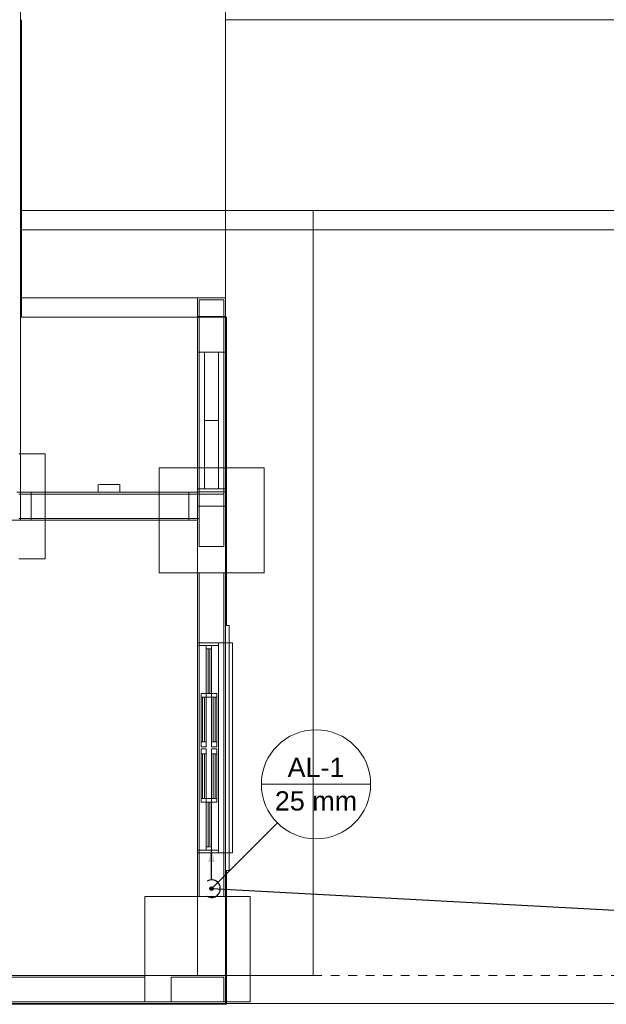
# Model space of a CAD drawing. Header units: millimetres. Extents: x -16331 to -10174, y -4135 to -3584.
# Tile 141 of 256: x -10349.52 to -10342.82, y -3998.22 to -3986.97. Entities that reach past the tile are written whole.
import ezdxf

# ---------------------------------------------------------------- set-up
doc = ezdxf.new("R2010")
doc.units = ezdxf.units.MM
doc.linetypes.add('DASHED2', pattern=[0.375, 0.25, -0.125])
doc.layers.add('A-DETL', color=7, linetype='Continuous', lineweight=5, true_color=0x00a600)
for name, color, linetype in [('A-FLOR', 252, 'Continuous'), ('A-WALL', 7, 'Continuous'), ('AL-Colunas', 3, 'Continuous'), ('AL-Condutos', 3, 'Continuous'), ('Q-CASE', 31, 'Continuous')]:
    doc.layers.add(name, color=color, linetype=linetype)
for name, color, linetype, lineweight in [('A-GLAZ', 7, 'Continuous', 5), ('AL-Indicação coluna', 3, 'Continuous', 13), ('I-WALL', 7, 'Continuous', 5), ('IFC-IfcFlowTerminal-Contorno', 250, 'Continuous', 5), ('IFC-IfcFurnishingElement-Contorno', 250, 'Continuous', 5), ('IFC-IfcSlab-Contorno', 250, 'Continuous', 5), ('IFC-IfcSpace-Contorno', 250, 'Continuous', 5), ('IFC-IfcWall-Contorno', 250, 'Continuous', 5), ('IFC-IfcWallStandardCase-Contorno', 250, 'Continuous', 5), ('IFC-Pilar-Contorno', 83, 'Continuous', 5), ('IFC-Sapata-Contorno', 253, 'Continuous', 5), ('IFC-Viga-Contorno', 66, 'Continuous', 5)]:
    doc.layers.add(name, color=color, linetype=linetype, lineweight=lineweight)
doc.styles.add('Arial', font='arial.ttf', dxfattribs={"height": 100})

msp = doc.modelspace()

# ---------------------------------------------------------------- hatches: boundary and pattern name
at = {"layer": 'AL-Colunas', "linetype": 'Continuous'}
msp.add_hatch(color=3, dxfattribs=at).paths.add_polyline_path([(-10347.3071, -3996.8982), (-10347.3072, -3996.8964), (-10347.3074, -3996.8947), (-10347.3078, -3996.893), (-10347.3083, -3996.8913), (-10347.309, -3996.8897), (-10347.3098, -3996.8882), (-10347.3107, -3996.8867), (-10347.3118, -3996.8853), (-10347.313, -3996.884), (-10347.3142, -3996.8829), (-10347.3156, -3996.8818), (-10347.3171, -3996.8809), (-10347.3186, -3996.8801), (-10347.3203, -3996.8794), (-10347.3219, -3996.8789), (-10347.3236, -3996.8785), (-10347.3254, -3996.8783), (-10347.3271, -3996.8782), (-10347.3288, -3996.8783), (-10347.3306, -3996.8785), (-10347.3323, -3996.8789), (-10347.3339, -3996.8794), (-10347.3355, -3996.8801), (-10347.3371, -3996.8809), (-10347.3386, -3996.8818), (-10347.34, -3996.8829), (-10347.3412, -3996.884), (-10347.3424, -3996.8853), (-10347.3435, -3996.8867), (-10347.3444, -3996.8882), (-10347.3452, -3996.8897), (-10347.3459, -3996.8913), (-10347.3464, -3996.893), (-10347.3468, -3996.8947), (-10347.347, -3996.8964), (-10347.3471, -3996.8982), (-10347.347, -3996.8999), (-10347.3468, -3996.9017), (-10347.3464, -3996.9034), (-10347.3459, -3996.905), (-10347.3452, -3996.9066), (-10347.3444, -3996.9082), (-10347.3435, -3996.9097), (-10347.3424, -3996.911), (-10347.3412, -3996.9123), (-10347.34, -3996.9135), (-10347.3386, -3996.9146), (-10347.3371, -3996.9155), (-10347.3355, -3996.9163), (-10347.3339, -3996.917), (-10347.3323, -3996.9175), (-10347.3306, -3996.9179), (-10347.3288, -3996.9181), (-10347.3271, -3996.9182), (-10347.3254, -3996.9181), (-10347.3236, -3996.9179), (-10347.3219, -3996.9175), (-10347.3203, -3996.917), (-10347.3186, -3996.9163), (-10347.3171, -3996.9155), (-10347.3156, -3996.9146), (-10347.3142, -3996.9135), (-10347.313, -3996.9123), (-10347.3118, -3996.911), (-10347.3107, -3996.9097), (-10347.3098, -3996.9082), (-10347.309, -3996.9066), (-10347.3083, -3996.905), (-10347.3078, -3996.9034), (-10347.3074, -3996.9017), (-10347.3072, -3996.8999)])
at = {"layer": 'AL-Condutos', "linetype": 'Continuous'}
msp.add_hatch(color=91, dxfattribs=at).paths.add_polyline_path([(-10347.3271, -3996.4482), (-10347.3659, -3996.5931), (-10347.2883, -3996.5931)])

# ---------------------------------------------------------------- linework, layer by layer
at = {"layer": 'A-DETL', "color": 7, "lineweight": 5}
for p, q in [((-10336.1671, -3989.1498), (-10346.1671, -3989.1498)), ((-10346.1671, -3989.1498), (-10346.1671, -3997.8898)), ((-10347.1871, -3990.1698), (-10347.4671, -3990.1698)), ((-10347.4671, -3990.1698), (-10347.4671, -3990.7698)), ((-10347.1871, -3990.7698), (-10347.1871, -3990.1698)), ((-10347.4871, -3990.7698), (-10347.1671, -3990.7698)), ((-10347.4671, -3990.7698), (-10347.1871, -3990.7698)), ((-10347.1671, -3992.3298), (-10347.4871, -3992.3298)), ((-10347.1871, -3992.3898), (-10347.4671, -3992.3898)), ((-10347.4671, -3992.3898), (-10347.4671, -3992.9898)), ((-10347.1871, -3992.9898), (-10347.1871, -3992.3898)), ((-10347.4671, -3992.9898), (-10347.1871, -3992.9898)), ((-10347.2471, -3994.0898), (-10347.4871, -3994.0898)), ((-10347.1271, -3994.0898), (-10347.2471, -3994.0898)), ((-10347.2471, -3994.0898), (-10347.2471, -3996.4898)), ((-10347.0871, -3994.0898), (-10347.1271, -3994.0898)), ((-10347.0871, -3996.4898), (-10347.0871, -3994.0898)), ((-10347.3871, -3994.6698), (-10347.4471, -3994.6698)), ((-10347.4471, -3994.6698), (-10347.4471, -3994.7098)), ((-10347.4471, -3994.7098), (-10347.4471, -3995.2198)), ((-10347.4291, -3994.7098), (-10347.4471, -3994.7098)), ((-10347.4071, -3994.7098), (-10347.4291, -3994.7098)), ((-10347.4291, -3994.7098), (-10347.4291, -3995.2198)), ((-10347.3871, -3994.7098), (-10347.4071, -3994.7098)), ((-10347.4071, -3995.2198), (-10347.4071, -3994.7098)), ((-10347.3871, -3994.7098), (-10347.3871, -3994.6698)), ((-10347.3871, -3995.2198), (-10347.3871, -3994.7098)), ((-10347.4471, -3995.2198), (-10347.4471, -3995.2798)), ((-10347.4471, -3995.2198), (-10347.4291, -3995.2198)), ((-10347.4471, -3995.2798), (-10347.3871, -3995.2798)), ((-10347.3871, -3995.2998), (-10347.4471, -3995.2998)), ((-10347.4471, -3995.2998), (-10347.4471, -3995.3598)), ((-10347.4291, -3995.2198), (-10347.4071, -3995.2198)), ((-10347.4071, -3995.2198), (-10347.3871, -3995.2198)), ((-10347.3871, -3995.2798), (-10347.3871, -3995.2198)), ((-10347.3871, -3995.3598), (-10347.3871, -3995.2998)), ((-10347.4291, -3995.3598), (-10347.4471, -3995.3598)), ((-10347.4471, -3995.3598), (-10347.4471, -3995.8698)), ((-10347.4291, -3995.3598), (-10347.4291, -3995.8698)), ((-10347.4071, -3995.3598), (-10347.4291, -3995.3598)), ((-10347.3871, -3995.3598), (-10347.4071, -3995.3598)), ((-10347.4071, -3995.8698), (-10347.4071, -3995.3598)), ((-10347.3871, -3995.8698), (-10347.3871, -3995.3598)), ((-10347.4471, -3995.8698), (-10347.4471, -3995.9098)), ((-10347.4471, -3995.8698), (-10347.4291, -3995.8698)), ((-10347.4291, -3995.8698), (-10347.4071, -3995.8698)), ((-10347.4071, -3995.8698), (-10347.3871, -3995.8698)), ((-10347.3871, -3995.9098), (-10347.3871, -3995.8698)), ((-10347.4471, -3995.9098), (-10347.3871, -3995.9098)), ((-10347.2471, -3996.4898), (-10347.4871, -3996.4898)), ((-10347.2471, -3996.4898), (-10347.1271, -3996.4898)), ((-10347.1271, -3996.4898), (-10347.0871, -3996.4898)), ((-10347.1871, -3997.9098), (-10347.7871, -3997.9098)), ((-10347.7871, -3997.9098), (-10347.7871, -3998.1898)), ((-10347.1871, -3998.1898), (-10347.1871, -3997.9098)), ((-10346.1671, -3997.8898), (-10347.1671, -3997.8898)), ((-10347.1671, -3997.8898), (-10347.1671, -3998.2098)), ((-10347.7871, -3998.1898), (-10347.1871, -3998.1898))]:
    msp.add_line(p, q, dxfattribs=at)
at = {"layer": 'A-DETL', "linetype": 'Continuous', "lineweight": 5}
msp.add_line((-10347.1671, -3998.2098), (-10336.1671, -3998.2098), dxfattribs=at)
at = {"layer": 'A-FLOR', "lineweight": 5}
for p, q in [((-10347.1671, -3990.1496), (-10347.1671, -3986.7498)), ((-10349.5071, -3989.1498), (-10346.1671, -3989.1498)), ((-10347.4871, -3990.1496), (-10349.5071, -3990.1496)), ((-10347.5871, -3992.3698), (-10349.3871, -3992.3698)), ((-10349.3871, -3992.6898), (-10347.5871, -3992.6898))]:
    msp.add_line(p, q, dxfattribs=at)
at = {"layer": 'A-GLAZ', "lineweight": 5}
for p, q in [((-10347.2471, -3994.0898), (-10347.4871, -3994.0898)), ((-10347.4871, -3996.4898), (-10347.4871, -3994.0898)), ((-10347.4871, -3994.0898), (-10347.2471, -3994.0898)), ((-10347.2471, -3994.1198), (-10347.4771, -3994.1198)), ((-10347.3871, -3994.6698), (-10347.3871, -3994.1198)), ((-10347.3271, -3994.1598), (-10347.3871, -3994.1598)), ((-10347.3671, -3994.6698), (-10347.3671, -3994.1598)), ((-10347.3451, -3994.1598), (-10347.3451, -3994.6698)), ((-10347.3271, -3994.1198), (-10347.3271, -3994.6698)), ((-10347.3271, -3994.6698), (-10347.3871, -3994.6698)), ((-10347.3271, -3994.7098), (-10347.3871, -3994.7098)), ((-10347.3271, -3995.2798), (-10347.3271, -3994.6698)), ((-10347.3271, -3994.6698), (-10347.2671, -3994.6698)), ((-10347.2671, -3994.7098), (-10347.3271, -3994.7098)), ((-10347.3071, -3995.2198), (-10347.3071, -3994.7098)), ((-10347.2851, -3994.7098), (-10347.2851, -3995.2198)), ((-10347.2671, -3994.6698), (-10347.2671, -3995.2798)), ((-10347.2671, -3995.2198), (-10347.3271, -3995.2198)), ((-10347.2671, -3995.2798), (-10347.3271, -3995.2798)), ((-10347.3271, -3995.9098), (-10347.3271, -3995.2998)), ((-10347.3271, -3995.2998), (-10347.2671, -3995.2998)), ((-10347.2671, -3995.2998), (-10347.2671, -3995.9098)), ((-10347.2671, -3995.3598), (-10347.3271, -3995.3598)), ((-10347.3071, -3995.8698), (-10347.3071, -3995.3598)), ((-10347.2851, -3995.3598), (-10347.2851, -3995.8698)), ((-10347.3871, -3995.8698), (-10347.3271, -3995.8698)), ((-10347.2671, -3995.8698), (-10347.3271, -3995.8698)), ((-10347.3271, -3995.9098), (-10347.3871, -3995.9098)), ((-10347.3871, -3996.4598), (-10347.3871, -3995.9098)), ((-10347.3671, -3995.9098), (-10347.3671, -3996.4198)), ((-10347.3471, -3996.4098), (-10347.3471, -3995.9098)), ((-10347.3271, -3995.9098), (-10347.3271, -3996.4598)), ((-10347.2671, -3995.9098), (-10347.3271, -3995.9098)), ((-10347.3271, -3996.4198), (-10347.3871, -3996.4198)), ((-10347.2471, -3996.4598), (-10347.4871, -3996.4598)), ((-10347.2471, -3996.4898), (-10347.4871, -3996.4898)), ((-10347.2471, -3996.4898), (-10347.4871, -3996.4898))]:
    msp.add_line(p, q, dxfattribs=at)
at = {"layer": 'A-WALL', "lineweight": 5}
for p, q in [((-10347.1271, -3993.8898), (-10347.1671, -3993.8898)), ((-10347.1671, -3993.8898), (-10347.1671, -3994.0898)), ((-10347.1271, -3994.0898), (-10347.1271, -3993.8898)), ((-10347.1671, -3996.4898), (-10347.1671, -3996.6898)), ((-10347.1271, -3996.6898), (-10347.1271, -3996.4898)), ((-10347.1671, -3996.6898), (-10347.1271, -3996.6898))]:
    msp.add_line(p, q, dxfattribs=at)
at = {"layer": 'AL-Colunas'}
msp.add_circle((-10347.3271, -3996.8982), 0.02, dxfattribs=at)
at = {"layer": 'AL-Condutos'}
for points in [[(-10347.3271, -3996.7982), (-10347.3271, -3996.4482)], [(-10347.3771, -3996.9848), (-10347.3631, -3996.9915), (-10347.3483, -3996.9959), (-10347.3329, -3996.998), (-10347.3174, -3996.9977), (-10347.3022, -3996.995), (-10347.2875, -3996.99), (-10347.2738, -3996.9828), (-10347.2613, -3996.9735), (-10347.2505, -3996.9625), (-10347.2415, -3996.9499), (-10347.2345, -3996.936), (-10347.2298, -3996.9213), (-10347.2274, -3996.9059), (-10347.2274, -3996.8904), (-10347.2298, -3996.8751), (-10347.2345, -3996.8604), (-10347.2415, -3996.8465), (-10347.2505, -3996.8339), (-10347.2613, -3996.8228), (-10347.2738, -3996.8136), (-10347.2875, -3996.8064), (-10347.3022, -3996.8014), (-10347.3174, -3996.7987), (-10347.3329, -3996.7984), (-10347.3483, -3996.8005), (-10347.3631, -3996.8049), (-10347.3771, -3996.8116)], [(-10347.3271, -3996.8982), (-10336.2782, -3997.4898)]]:
    msp.add_lwpolyline(points, dxfattribs=at)
at = {"layer": 'AL-Indicação coluna'}
for p, q in [((-10346.7587, -3995.7062), (-10345.5115, -3995.7062)), ((-10346.576, -3996.1471), (-10347.313, -3996.884))]:
    msp.add_line(p, q, dxfattribs=at)
msp.add_circle((-10346.1351, -3995.7062), 0.6236, dxfattribs=at)
at = {"layer": 'I-WALL', "lineweight": 5}
for p, q in [((-10349.5071, -3992.3698), (-10349.5071, -3984.2098)), ((-10347.1671, -3990.1496), (-10347.4871, -3990.1496)), ((-10347.4871, -3992.3698), (-10347.4871, -3990.1496)), ((-10347.1671, -3990.1496), (-10347.1671, -3994.0898)), ((-10347.4871, -3990.7698), (-10347.4671, -3990.7698)), ((-10347.1871, -3990.7698), (-10347.1671, -3990.7698)), ((-10349.3871, -3992.3698), (-10349.5071, -3992.3698)), ((-10349.3871, -3992.6898), (-10349.3871, -3992.3698)), ((-10347.4871, -3992.3698), (-10347.5871, -3992.3698)), ((-10347.5871, -3992.3698), (-10347.5871, -3992.6898)), ((-10347.4071, -3992.3298), (-10347.4871, -3992.3298)), ((-10347.1671, -3992.3298), (-10347.2471, -3992.3298)), ((-10354.9473, -3992.6898), (-10349.3871, -3992.6898)), ((-10347.5871, -3992.6898), (-10347.4871, -3992.6898)), ((-10347.4871, -3992.6898), (-10347.4871, -3994.0898)), ((-10347.4871, -3996.4898), (-10347.4871, -3997.8898)), ((-10347.1671, -3997.8898), (-10347.1671, -3996.4898)), ((-10347.4871, -3997.8898), (-10354.2873, -3997.8898)), ((-10364.8471, -3998.2098), (-10347.1671, -3998.2098))]:
    msp.add_line(p, q, dxfattribs=at)
at = {"layer": 'IFC-IfcFlowTerminal-Contorno', "lineweight": 5}
for p, q in [((-10348.6225, -3992.2807), (-10348.6225, -3992.3104)), ((-10348.6221, -3992.2807), (-10348.6225, -3992.2807)), ((-10348.6212, -3992.2807), (-10348.6221, -3992.2807)), ((-10348.6208, -3992.2807), (-10348.6212, -3992.2807)), ((-10348.62, -3992.2807), (-10348.6208, -3992.2807)), ((-10348.6195, -3992.2807), (-10348.62, -3992.2807)), ((-10348.6174, -3992.2807), (-10348.6195, -3992.2807)), ((-10348.6162, -3992.2807), (-10348.6174, -3992.2807)), ((-10348.6147, -3992.2807), (-10348.6155, -3992.2807)), ((-10348.6139, -3992.2807), (-10348.6147, -3992.2807)), ((-10348.613, -3992.2807), (-10348.6139, -3992.2807)), ((-10348.6033, -3992.2807), (-10348.6077, -3992.2807)), ((-10348.6002, -3992.2807), (-10348.6033, -3992.2807)), ((-10348.5682, -3992.2807), (-10348.6002, -3992.2807)), ((-10348.4577, -3992.2807), (-10348.5682, -3992.2807)), ((-10348.3733, -3992.2807), (-10348.4577, -3992.2807)), ((-10348.3733, -3992.3389), (-10348.3733, -3992.2807)), ((-10348.6225, -3992.3104), (-10348.6225, -3992.3687)), ((-10348.6225, -3992.3687), (-10348.62, -3992.3687)), ((-10348.62, -3992.3687), (-10348.6195, -3992.3687)), ((-10348.6195, -3992.3687), (-10348.619, -3992.3687)), ((-10348.619, -3992.3687), (-10348.6185, -3992.3687)), ((-10348.6185, -3992.3687), (-10348.6174, -3992.3687)), ((-10348.6174, -3992.3687), (-10348.6162, -3992.3687)), ((-10348.6162, -3992.3687), (-10348.6155, -3992.3687)), ((-10348.6139, -3992.3687), (-10348.613, -3992.3687)), ((-10348.613, -3992.3687), (-10348.6107, -3992.3687)), ((-10348.6107, -3992.3687), (-10348.6093, -3992.3687)), ((-10348.6093, -3992.3687), (-10348.6077, -3992.3687)), ((-10348.6077, -3992.3687), (-10348.6057, -3992.3687)), ((-10348.6057, -3992.3687), (-10348.6033, -3992.3687)), ((-10348.6033, -3992.3687), (-10348.6002, -3992.3687)), ((-10348.6002, -3992.3687), (-10348.5961, -3992.3687)), ((-10348.5961, -3992.3687), (-10348.5905, -3992.3687)), ((-10348.5905, -3992.3687), (-10348.5682, -3992.3687)), ((-10348.5682, -3992.3687), (-10348.4577, -3992.3687)), ((-10348.4577, -3992.3687), (-10348.3733, -3992.3687)), ((-10348.3733, -3992.3687), (-10348.3733, -3992.3389))]:
    msp.add_line(p, q, dxfattribs=at)
at = {"layer": 'IFC-IfcFurnishingElement-Contorno', "lineweight": 5}
for p, q in [((-10347.2471, -3990.7698), (-10347.4071, -3990.7698)), ((-10347.4071, -3990.7698), (-10347.4071, -3991.5498)), ((-10347.2471, -3991.5498), (-10347.2471, -3990.7698)), ((-10347.2471, -3991.5498), (-10347.4071, -3991.5498)), ((-10347.4071, -3991.5498), (-10347.4071, -3992.3298)), ((-10347.4071, -3991.5498), (-10347.2471, -3991.5498)), ((-10347.2471, -3992.3298), (-10347.2471, -3991.5498)), ((-10347.4071, -3992.3298), (-10347.2471, -3992.3298)), ((-10347.0959, -3994.0898), (-10347.1271, -3994.0898)), ((-10347.0914, -3994.0898), (-10347.0959, -3994.0898)), ((-10347.0882, -3994.0898), (-10347.0914, -3994.0898)), ((-10347.0871, -3994.0898), (-10347.0882, -3994.0898)), ((-10347.0871, -3996.4898), (-10347.0871, -3994.0898)), ((-10347.1271, -3996.4898), (-10347.0959, -3996.4898)), ((-10347.0959, -3996.4898), (-10347.0914, -3996.4898)), ((-10347.0914, -3996.4898), (-10347.0882, -3996.4898)), ((-10347.0882, -3996.4898), (-10347.0871, -3996.4898))]:
    msp.add_line(p, q, dxfattribs=at)
at = {"layer": 'IFC-IfcSlab-Contorno', "lineweight": 5}
for p, q in [((-10347.1671, -3989.3698), (-10347.1671, -3986.9698)), ((-10347.1671, -3986.9698), (-10347.1671, -3989.3698)), ((-10346.1671, -3986.9698), (-10347.1671, -3986.9698)), ((-10336.1671, -3986.9698), (-10346.1671, -3986.9698)), ((-10347.1671, -3989.3698), (-10349.4971, -3989.3698)), ((-10349.4971, -3989.3698), (-10348.5071, -3989.3698)), ((-10348.5071, -3989.3698), (-10347.1671, -3989.3698)), ((-10346.1671, -3989.3698), (-10347.1671, -3989.3698)), ((-10347.1671, -3989.3698), (-10347.1671, -3990.3696)), ((-10347.1671, -3990.3696), (-10347.1671, -3989.3698)), ((-10347.1671, -3989.3698), (-10346.1671, -3989.3698)), ((-10346.1671, -3990.3696), (-10346.1671, -3989.3698)), ((-10346.1671, -3989.3698), (-10336.1671, -3989.3698)), ((-10346.1671, -3989.3698), (-10346.1671, -3997.8898)), ((-10336.1671, -3989.3698), (-10346.1671, -3989.3698)), ((-10349.5071, -3990.3696), (-10347.4871, -3990.3696)), ((-10347.4871, -3990.3696), (-10347.1671, -3990.3696)), ((-10347.1671, -3990.3696), (-10347.1671, -3990.7698)), ((-10346.1671, -3997.8898), (-10346.1671, -3990.3696)), ((-10347.1671, -3990.7698), (-10347.1671, -3992.3298)), ((-10347.1671, -3992.3298), (-10347.1671, -3992.3648)), ((-10347.1671, -3992.3648), (-10347.1671, -3992.5298)), ((-10347.1671, -3992.5298), (-10347.1671, -3993.8898)), ((-10347.1671, -3996.6898), (-10347.1671, -3997.8898)), ((-10347.1671, -3997.8898), (-10347.1571, -3997.8898)), ((-10347.1571, -3997.8898), (-10347.1271, -3997.8898)), ((-10346.1671, -3997.8898), (-10347.1571, -3997.8898)), ((-10347.1271, -3997.8898), (-10347.0871, -3997.8898)), ((-10347.0871, -3997.8898), (-10346.1671, -3997.8898)), ((-10347.1671, -3998.2098), (-10336.1671, -3998.2098))]:
    msp.add_line(p, q, dxfattribs=at)
at = {"layer": 'IFC-IfcSlab-Contorno', "linetype": 'DASHED2', "lineweight": 5, "ltscale": 0.05}
msp.add_line((-10347.1671, -3997.8898), (-10336.1671, -3997.8898), dxfattribs=at)
at = {"layer": 'IFC-IfcSpace-Contorno', "lineweight": 5}
for p, q in [((-10349.5071, -3990.3696), (-10349.5071, -3992.2563)), ((-10349.4971, -3990.3696), (-10349.5071, -3990.3696)), ((-10349.3924, -3990.3696), (-10349.4971, -3990.3696)), ((-10347.4871, -3990.3696), (-10349.3924, -3990.3696)), ((-10347.4871, -3990.7698), (-10347.4871, -3990.3696)), ((-10347.4871, -3992.2563), (-10347.4871, -3990.7698)), ((-10349.5071, -3992.2563), (-10349.5071, -3992.3698)), ((-10347.4871, -3992.2807), (-10347.4871, -3992.2563)), ((-10347.4871, -3992.3298), (-10347.4871, -3992.2807)), ((-10349.5071, -3992.3698), (-10349.4971, -3992.3698)), ((-10349.4971, -3992.3698), (-10349.3924, -3992.3698)), ((-10349.3924, -3992.3698), (-10348.3733, -3992.3698)), ((-10348.3733, -3992.3698), (-10347.4871, -3992.3698)), ((-10347.4871, -3992.3648), (-10347.4871, -3992.3298)), ((-10347.4871, -3992.3687), (-10347.4871, -3992.3648)), ((-10347.4871, -3992.3698), (-10347.4871, -3992.3687)), ((-10349.5071, -3992.6898), (-10349.6671, -3992.6898)), ((-10349.3871, -3992.6898), (-10349.5071, -3992.6898)), ((-10347.4871, -3992.6898), (-10349.3871, -3992.6898)), ((-10347.4871, -3997.5947), (-10347.4871, -3992.6898)), ((-10347.4871, -3997.8898), (-10347.4871, -3997.5947)), ((-10353.9013, -3997.8898), (-10347.4871, -3997.8898))]:
    msp.add_line(p, q, dxfattribs=at)
at = {"layer": 'IFC-IfcWall-Contorno', "lineweight": 5}
for p, q in [((-10347.4871, -3990.3598), (-10347.4871, -3990.3696)), ((-10347.1671, -3990.3598), (-10347.4871, -3990.3598)), ((-10347.4871, -3990.3696), (-10347.4871, -3990.3698)), ((-10347.4871, -3990.3698), (-10347.1671, -3990.3698)), ((-10347.1671, -3990.3696), (-10347.1671, -3990.3598)), ((-10347.1671, -3990.3698), (-10347.1671, -3990.3696)), ((-10347.1671, -3993.8898), (-10347.1671, -3996.6898)), ((-10347.1571, -3993.8898), (-10347.1671, -3993.8898)), ((-10347.1271, -3993.8898), (-10347.1571, -3993.8898)), ((-10347.1271, -3994.0898), (-10347.1271, -3993.8898)), ((-10347.1271, -3996.4898), (-10347.1271, -3994.0898)), ((-10347.1271, -3996.6898), (-10347.1271, -3996.4898)), ((-10347.1671, -3996.6898), (-10347.1571, -3996.6898)), ((-10347.1571, -3996.6898), (-10347.1271, -3996.6898)), ((-10348.3621, -3997.8898), (-10354.2873, -3997.8898)), ((-10348.0833, -3997.8898), (-10348.3621, -3997.8898)), ((-10347.2083, -3997.8898), (-10348.0833, -3997.8898)), ((-10347.1671, -3997.8898), (-10347.2083, -3997.8898)), ((-10347.1671, -3997.931), (-10347.1671, -3997.8898)), ((-10347.1671, -3998.2098), (-10347.1671, -3997.931)), ((-10364.8571, -3998.2198), (-10347.1571, -3998.2198)), ((-10347.1671, -3998.2098), (-10354.6073, -3998.2098)), ((-10354.4473, -3998.2098), (-10348.1039, -3998.2098)), ((-10348.1039, -3998.2098), (-10347.1671, -3998.2098)), ((-10347.1571, -3998.2098), (-10347.1671, -3998.2098)), ((-10347.1571, -3998.2198), (-10347.1571, -3998.2098))]:
    msp.add_line(p, q, dxfattribs=at)
at = {"layer": 'IFC-IfcWallStandardCase-Contorno', "lineweight": 5}
for p, q in [((-10349.5071, -3989.3698), (-10349.5071, -3986.9698)), ((-10349.5071, -3986.9698), (-10349.5071, -3989.3698)), ((-10349.4971, -3989.3698), (-10349.4971, -3986.9698)), ((-10349.5071, -3990.3696), (-10349.5071, -3989.3698)), ((-10349.5071, -3989.3698), (-10349.5071, -3990.3696)), ((-10349.4971, -3990.3696), (-10349.4971, -3989.3698)), ((-10349.5071, -3991.3198), (-10349.5071, -3990.3696)), ((-10347.4871, -3990.3698), (-10347.4871, -3990.4307)), ((-10347.4459, -3990.3698), (-10347.4871, -3990.3698)), ((-10347.1671, -3990.3698), (-10347.4459, -3990.3698)), ((-10347.1671, -3990.4307), (-10347.1671, -3990.3698)), ((-10347.1571, -3990.3698), (-10347.1671, -3990.3698)), ((-10347.1671, -3990.3698), (-10347.1671, -3990.7698)), ((-10347.1571, -3993.8898), (-10347.1571, -3990.3698)), ((-10347.4871, -3990.4307), (-10347.4871, -3990.7698)), ((-10347.1671, -3990.7698), (-10347.1671, -3990.4307)), ((-10347.4871, -3990.7698), (-10347.4071, -3990.7698)), ((-10347.4871, -3990.7698), (-10347.4871, -3991.5498)), ((-10347.4071, -3990.7698), (-10347.4871, -3990.7698)), ((-10347.4071, -3990.7698), (-10347.2471, -3990.7698)), ((-10347.2471, -3990.7698), (-10347.1671, -3990.7698)), ((-10347.1671, -3990.7698), (-10347.2471, -3990.7698)), ((-10347.1671, -3991.5498), (-10347.1671, -3990.7698)), ((-10347.1671, -3990.7698), (-10347.1671, -3992.3298)), ((-10349.5071, -3992.3698), (-10349.5071, -3991.3198)), ((-10347.4871, -3991.5498), (-10347.4871, -3992.3298)), ((-10347.1671, -3992.3298), (-10347.1671, -3991.5498)), ((-10349.5483, -3992.3698), (-10349.5071, -3992.3698)), ((-10349.5071, -3992.3698), (-10349.5071, -3992.6615)), ((-10349.4971, -3992.3698), (-10349.5071, -3992.3698)), ((-10349.4963, -3992.3698), (-10349.4971, -3992.3698)), ((-10349.4429, -3992.3698), (-10349.4963, -3992.3698)), ((-10348.4801, -3992.3698), (-10349.4429, -3992.3698)), ((-10347.5406, -3992.3698), (-10348.4801, -3992.3698)), ((-10347.4871, -3992.3698), (-10347.5406, -3992.3698)), ((-10347.4871, -3992.3298), (-10347.4871, -3992.3595)), ((-10347.4071, -3992.3298), (-10347.4871, -3992.3298)), ((-10347.4871, -3992.3298), (-10347.4071, -3992.3298)), ((-10347.4871, -3992.3595), (-10347.4871, -3992.3648)), ((-10347.4871, -3992.3648), (-10347.4459, -3992.3648)), ((-10347.2083, -3992.3648), (-10347.4871, -3992.3648)), ((-10347.4871, -3992.3648), (-10347.4871, -3992.3698)), ((-10347.4871, -3992.5298), (-10347.4871, -3992.3698)), ((-10347.4871, -3992.3698), (-10347.4871, -3992.5086)), ((-10347.4459, -3992.3648), (-10347.1671, -3992.3648)), ((-10347.2471, -3992.3298), (-10347.4071, -3992.3298)), ((-10347.1671, -3992.3298), (-10347.2471, -3992.3298)), ((-10347.2471, -3992.3298), (-10347.1671, -3992.3298)), ((-10347.1671, -3992.3648), (-10347.2083, -3992.3648)), ((-10347.1671, -3992.3595), (-10347.1671, -3992.3298)), ((-10347.1671, -3992.3298), (-10347.1671, -3992.3648)), ((-10347.1671, -3992.3648), (-10347.1671, -3992.3595)), ((-10347.1671, -3992.5086), (-10347.1671, -3992.3648)), ((-10347.1671, -3992.3648), (-10347.1671, -3992.5298)), ((-10347.4871, -3992.5086), (-10347.4871, -3992.5298)), ((-10347.1671, -3992.5298), (-10347.1671, -3992.5086)), ((-10347.4459, -3992.5298), (-10347.4871, -3992.5298)), ((-10347.4871, -3992.5298), (-10347.4871, -3992.6898)), ((-10347.4871, -3992.6615), (-10347.4871, -3992.5298)), ((-10347.4871, -3992.5298), (-10347.2083, -3992.5298)), ((-10347.1671, -3992.5298), (-10347.4459, -3992.5298)), ((-10347.2083, -3992.5298), (-10347.1671, -3992.5298)), ((-10347.1671, -3992.8821), (-10347.1671, -3992.5298)), ((-10347.1671, -3992.5298), (-10347.1671, -3993.8898)), ((-10349.5071, -3992.6615), (-10349.5071, -3992.6898)), ((-10349.5071, -3992.6898), (-10349.4963, -3992.6898)), ((-10349.4963, -3992.6898), (-10349.4429, -3992.6898)), ((-10349.4429, -3992.6898), (-10349.3871, -3992.6898)), ((-10349.3871, -3992.6898), (-10348.4801, -3992.6898)), ((-10348.4801, -3992.6898), (-10347.5406, -3992.6898)), ((-10347.5406, -3992.6898), (-10347.4871, -3992.6898)), ((-10347.4871, -3992.6898), (-10347.4871, -3992.6615)), ((-10347.4871, -3992.6898), (-10347.4871, -3992.8821)), ((-10347.4871, -3992.8821), (-10347.4871, -3993.5226)), ((-10347.1671, -3993.5226), (-10347.1671, -3992.8821)), ((-10347.4871, -3993.5226), (-10347.4871, -3994.0898)), ((-10347.1671, -3993.8898), (-10347.1671, -3993.5226)), ((-10347.1671, -3994.0898), (-10347.1671, -3993.8898)), ((-10347.4871, -3994.0898), (-10347.4871, -3995.0498)), ((-10347.1671, -3995.0498), (-10347.1671, -3994.0898)), ((-10347.4871, -3995.0498), (-10347.4871, -3996.4898)), ((-10347.1671, -3996.4898), (-10347.1671, -3995.0498)), ((-10347.4871, -3996.4898), (-10347.4871, -3996.9989)), ((-10347.1671, -3996.6898), (-10347.1671, -3996.4898)), ((-10347.1671, -3996.9989), (-10347.1671, -3996.6898)), ((-10347.1671, -3996.6898), (-10347.1671, -3997.8898)), ((-10347.1571, -3997.8898), (-10347.1571, -3996.6898)), ((-10347.4871, -3996.9989), (-10347.4871, -3997.5737)), ((-10347.1671, -3997.5737), (-10347.1671, -3996.9989)), ((-10347.4871, -3997.5737), (-10347.4871, -3997.8898)), ((-10347.1671, -3997.8898), (-10347.1671, -3997.5737)), ((-10347.4871, -3997.8898), (-10347.4459, -3997.8898)), ((-10347.4459, -3997.8898), (-10347.1671, -3997.8898)), ((-10347.1671, -3997.8898), (-10347.1671, -3998.2098)), ((-10347.1571, -3998.2098), (-10347.1571, -3997.8898)), ((-10347.1671, -3998.2098), (-10347.1571, -3998.2098))]:
    msp.add_line(p, q, dxfattribs=at)
at = {"layer": 'IFC-Pilar-Contorno', "lineweight": 5}
for p, q in [((-10347.4671, -3990.1698), (-10347.4671, -3990.6926)), ((-10347.4311, -3990.1698), (-10347.4671, -3990.1698)), ((-10347.1871, -3990.1698), (-10347.4311, -3990.1698)), ((-10347.1871, -3990.247), (-10347.1871, -3990.1698)), ((-10347.1871, -3990.7698), (-10347.1871, -3990.247)), ((-10347.4671, -3990.6926), (-10347.4671, -3990.7698)), ((-10347.4671, -3990.7698), (-10347.2231, -3990.7698)), ((-10347.2231, -3990.7698), (-10347.1871, -3990.7698)), ((-10347.4671, -3992.3898), (-10347.4671, -3992.6698)), ((-10347.4311, -3992.3898), (-10347.4671, -3992.3898)), ((-10347.1871, -3992.3898), (-10347.4311, -3992.3898)), ((-10347.1871, -3992.467), (-10347.1871, -3992.3898)), ((-10347.1871, -3992.9898), (-10347.1871, -3992.467)), ((-10347.4671, -3992.6698), (-10347.4671, -3992.9126)), ((-10347.4671, -3992.9126), (-10347.4671, -3992.9898)), ((-10347.4671, -3992.9898), (-10347.2231, -3992.9898)), ((-10347.2231, -3992.9898), (-10347.1871, -3992.9898)), ((-10347.7871, -3997.9098), (-10347.7871, -3998.1538)), ((-10347.7099, -3997.9098), (-10347.7871, -3997.9098)), ((-10347.1871, -3997.9098), (-10347.7099, -3997.9098)), ((-10347.1871, -3997.9459), (-10347.1871, -3997.9098)), ((-10347.1871, -3998.1898), (-10347.1871, -3997.9459)), ((-10347.7871, -3998.1538), (-10347.7871, -3998.1898)), ((-10347.7871, -3998.1898), (-10347.2643, -3998.1898)), ((-10347.2643, -3998.1898), (-10347.1871, -3998.1898))]:
    msp.add_line(p, q, dxfattribs=at)
at = {"layer": 'IFC-Sapata-Contorno', "lineweight": 5}
for p, q in [((-10349.2271, -3991.9298), (-10349.5271, -3991.9298)), ((-10349.2271, -3992.3898), (-10349.2271, -3991.9298)), ((-10347.9271, -3992.0898), (-10347.9271, -3992.3898)), ((-10347.4671, -3992.0898), (-10347.9271, -3992.0898)), ((-10347.1871, -3992.0898), (-10347.4671, -3992.0898)), ((-10346.7271, -3992.0898), (-10347.1871, -3992.0898)), ((-10346.7271, -3992.3898), (-10346.7271, -3992.0898)), ((-10349.2271, -3992.6698), (-10349.2271, -3992.3898)), ((-10347.9271, -3992.3898), (-10347.9271, -3992.6698)), ((-10346.7271, -3992.6698), (-10346.7271, -3992.3898)), ((-10349.2271, -3993.1298), (-10349.2271, -3992.6698)), ((-10347.9271, -3992.6698), (-10347.9271, -3992.9898)), ((-10346.7271, -3993.2898), (-10346.7271, -3992.6698)), ((-10347.9271, -3992.9898), (-10347.9271, -3993.2898)), ((-10349.5271, -3993.1298), (-10349.2271, -3993.1298)), ((-10347.9271, -3993.2898), (-10347.4671, -3993.2898)), ((-10347.4671, -3993.2898), (-10347.1871, -3993.2898)), ((-10347.1871, -3993.2898), (-10346.7271, -3993.2898)), ((-10348.0871, -3996.9898), (-10348.0871, -3997.9098)), ((-10347.4671, -3996.9898), (-10348.0871, -3996.9898)), ((-10347.1871, -3996.9898), (-10347.4671, -3996.9898)), ((-10346.8871, -3996.9898), (-10347.1871, -3996.9898)), ((-10346.8871, -3997.9098), (-10346.8871, -3996.9898)), ((-10348.0871, -3997.9098), (-10348.0871, -3998.1898)), ((-10346.8871, -3998.1898), (-10346.8871, -3997.9098)), ((-10348.0871, -3998.1898), (-10347.7871, -3998.1898)), ((-10347.1871, -3998.1898), (-10346.8871, -3998.1898))]:
    msp.add_line(p, q, dxfattribs=at)
at = {"layer": 'IFC-Viga-Contorno', "lineweight": 5}
for p, q in [((-10347.4671, -3990.7698), (-10347.4671, -3992.0898)), ((-10347.1871, -3992.0898), (-10347.1871, -3990.7698)), ((-10347.4671, -3992.0898), (-10347.4671, -3992.3898)), ((-10347.1871, -3992.3898), (-10347.1871, -3992.0898)), ((-10349.2271, -3992.3898), (-10349.5271, -3992.3898)), ((-10347.9271, -3992.3898), (-10349.2271, -3992.3898)), ((-10347.4671, -3992.3898), (-10347.9271, -3992.3898)), ((-10347.4671, -3992.3898), (-10347.1871, -3992.3898)), ((-10347.4671, -3992.6698), (-10347.4671, -3992.3898)), ((-10349.5271, -3992.6698), (-10349.2271, -3992.6698)), ((-10349.2271, -3992.6698), (-10347.9271, -3992.6698)), ((-10347.9271, -3992.6698), (-10347.4671, -3992.6698)), ((-10347.4671, -3993.2898), (-10347.4671, -3996.9898)), ((-10347.1871, -3996.9898), (-10347.1871, -3993.2898)), ((-10347.4671, -3996.9898), (-10347.1871, -3996.9898)), ((-10348.0871, -3997.9098), (-10354.0073, -3997.9098)), ((-10348.0871, -3998.1898), (-10348.0871, -3997.9098)), ((-10354.0073, -3998.1898), (-10348.0871, -3998.1898))]:
    msp.add_line(p, q, dxfattribs=at)
at = {"layer": 'Q-CASE', "lineweight": 5}
for p, q in [((-10347.4071, -3991.5498), (-10347.4071, -3990.7698)), ((-10347.2471, -3990.7698), (-10347.2471, -3991.5498)), ((-10347.4071, -3992.3298), (-10347.4071, -3991.5498)), ((-10347.2471, -3991.5498), (-10347.4071, -3991.5498)), ((-10347.4071, -3991.5498), (-10347.2471, -3991.5498)), ((-10347.2471, -3991.5498), (-10347.2471, -3992.3298)), ((-10347.4071, -3992.3298), (-10347.2471, -3992.3298))]:
    msp.add_line(p, q, dxfattribs=at)

# ---------------------------------------------------------------- texts
at = {"layer": 'AL-Indicação coluna', "char_height": 0.22, "attachment_point": 8, "line_spacing_factor": 0.6, "style": 'Arial'}
for s, insert, width in [('AL-1', (-10346.1351, -3995.6236), 1.298201), ('25 mm', (-10346.1351, -3996.0088), 1.878384)]:
    msp.add_mtext(s, dxfattribs=dict(at, insert=insert, width=width))

doc.saveas('drawing.dxf')
